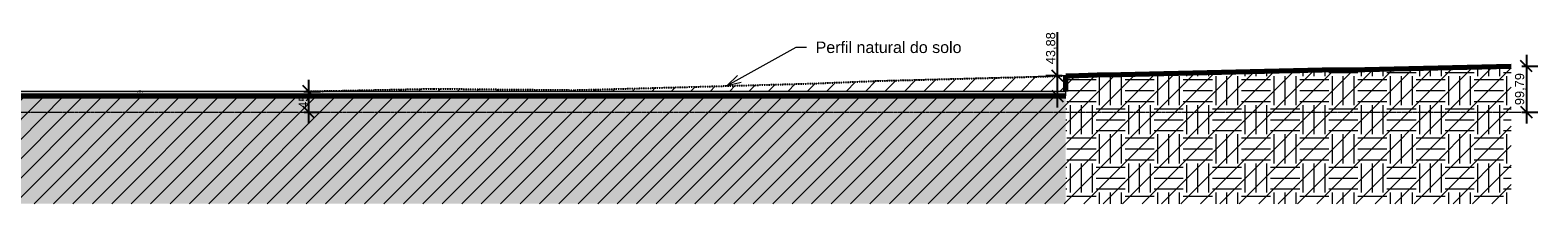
# Model space of a CAD drawing. Header units: millimetres. Extents: x -25980 to 482198, y -54908 to 3000.
# Tile 5 of 15: x 170411 to 203317, y -2000 to 1783. Entities that reach past the tile are written whole.
import ezdxf

# ---------------------------------------------------------------- set-up
doc = ezdxf.new("R2010")
doc.units = ezdxf.units.MM
doc.linetypes.add('Centro _1_', pattern=[31.75, 6.35, -4.7625, 15.875, -4.7625])
doc.linetypes.add('Traço', pattern=[6.35, 3.175, -3.175])
doc.layers.add('0 @ 100', color=7, linetype='Continuous')
for name, color, linetype, lineweight in [('A-FLOR-LEVL', 7, 'Continuous', 9), ('C-BLDG-PADS', 251, 'Continuous', 9), ('C-TOPO', 34, 'Continuous', 9), ('G-ANNO-TEXT', 231, 'Continuous', 9)]:
    doc.layers.add(name, color=color, linetype=linetype, lineweight=lineweight)
doc.styles.add('Annotative', font='arial.ttf', dxfattribs={"height": 2})
doc.styles.add('Arial_7', font='arial.ttf', dxfattribs={"height": 250})
doc.dimstyles.new('MARCOS', dxfattribs={"dimscale": 0, "dimtxt": 2, "dimasz": 2.5, "dimexe": 2.5, "dimexo": 0, "dimgap": 0.1, "dimtad": 1, "dimlfac": 0.1, "dimtxsty": 'Annotative', "dimblk": 'OBLIQUE', "dimcen": 2.5, "dimdle": 2.5, "dimclrd": 4, "dimclre": 4, "dimclrt": 256, "dimadec": 0, "dimazin": 0, "dimtfac": 1, "dimtmove": 0, "dimatfit": 3, "dimldrblk": 'OBLIQUE', "dimfxl": 1, "dimfxlon": 1, "dimtfillclr": 7, "dimlwe": -1, "dimarcsym": 0})
pattern_1 = [(0, (168908.3, -1041.5), (635, 635), [635, -635]), (0, (168908.3, -803.4), (635, 635), [635, -635]), (0, (168908.3, -565.25), (635, 635), [635, -635]), (90, (168987.7, -485.9), (-635, 635), [635, -635]), (90, (169225.8, -485.9), (-635, 635), [635, -635]), (90, (169463.94, -485.9), (-635, 635), [635, -635])]

# ---------------------------------------------------------------- blocks, each defined once
blk = doc.blocks.new('_Oblique')
at = {"color": 0, "linetype": 'ByBlock', "lineweight": -2}
blk.add_line((-0.5, -0.5), (0.5, 0.5), dxfattribs=at)
blk = doc.blocks.new('*D32')
at = {"color": 4, "lineweight": -2, "transparency": 16777216}
for p, q in [((192832, 789), (192832, 1742)), ((192832, 100), (192832, 789))]:
    blk.add_line(p, q, dxfattribs=at)
at = {"color": 4, "transparency": 16777216}
for p, q in [((192932, 789), (192582, 789)), ((192932, 350), (192582, 350))]:
    blk.add_line(p, q, dxfattribs=at)
at = {"layer": 'Defpoints', "color": 0, "transparency": 16777216}
for p in [(192832, 789), (193013, 789), (193013, 350)]:
    blk.add_point(p, dxfattribs=at)
at = {"color": 4, "lineweight": -2, "transparency": 16777216, "xscale": 250, "yscale": 250, "zscale": 250}
for p, rotation in [((192832, 789), 90), ((192832, 350), 270)]:
    blk.add_blockref('_Oblique', p, dxfattribs=dict(at, rotation=rotation))
at = {"transparency": 16777216, "insert": (192702, 1390), "char_height": 200, "attachment_point": 5, "rotation": 90, "style": 'Annotative'}
blk.add_mtext('43,88', dxfattribs=at)
blk = doc.blocks.new('*D33')
at = {"color": 4, "transparency": 16777216}
for p, q in [((202967, 998), (203317, 998)), ((202967, 0), (203317, 0))]:
    blk.add_line(p, q, dxfattribs=at)
at = {"color": 4, "lineweight": -2, "transparency": 16777216}
blk.add_line((203067, 1248), (203067, -250), dxfattribs=at)
at = {"layer": 'Defpoints', "color": 0, "transparency": 16777216}
for p in [(202734, 998), (202734, 0), (203067, 0)]:
    blk.add_point(p, dxfattribs=at)
at = {"color": 4, "lineweight": -2, "transparency": 16777216, "xscale": 250, "yscale": 250, "zscale": 250}
for p, rotation in [((203067, 998), 90), ((203067, 0), 270)]:
    blk.add_blockref('_Oblique', p, dxfattribs=dict(at, rotation=rotation))
at = {"transparency": 16777216, "insert": (202937, 499), "char_height": 200, "attachment_point": 5, "rotation": 90, "style": 'Annotative'}
blk.add_mtext('99,79', dxfattribs=at)
blk = doc.blocks.new('*D35')
at = {"color": 4, "lineweight": -2, "transparency": 16777216}
blk.add_line((176488, 700), (176488, -250), dxfattribs=at)
at = {"color": 4, "transparency": 16777216}
for p, q in [((176388, 450), (176738, 450)), ((176388, 0), (176738, 0))]:
    blk.add_line(p, q, dxfattribs=at)
at = {"layer": 'Defpoints', "color": 0, "transparency": 16777216}
for p in [(176362, 450), (176362, 0), (176488, 0)]:
    blk.add_point(p, dxfattribs=at)
at = {"color": 4, "lineweight": -2, "transparency": 16777216, "xscale": 250, "yscale": 250, "zscale": 250}
for p, rotation in [((176488, 450), 90), ((176488, 0), 270)]:
    blk.add_blockref('_Oblique', p, dxfattribs=dict(at, rotation=rotation))
at = {"transparency": 16777216, "insert": (176376, 225), "char_height": 200, "attachment_point": 5, "rotation": 90, "style": 'Annotative'}
blk.add_mtext('45', dxfattribs=at)

msp = doc.modelspace()

# ---------------------------------------------------------------- hatches: boundary and pattern name
at = {"layer": 'C-BLDG-PADS'}
h = msp.add_hatch(dxfattribs=at)
h.set_pattern_fill('FP_6', color=256, style=0, pattern_type=2)
h.set_pattern_definition([(0, (168908.31, -1041.5), (812.8, 203.2), [33.528, -576.072, 33.528, -576.072, -3251.2]), (0, (168908.31, -1041.5), (812.8, 203.2), [-1219.2, 33.528, -1185.672, 33.528, -576.072, -1422.4]), (0, (168908.31, -1041.5), (812.8, 203.2), [-3048, 33.528, -372.872, 33.528, -982.472]), (120, (169213.11, -939.9), (-582.3764, 602.3054), [33.528, -576.072, 33.528, -3827.272]), (120, (169213.11, -939.9), (-582.3764, 602.3054), [-643.128, -576.072, 33.528, -1185.672, -2032]), (120, (169213.11, -939.9), (-582.3764, 602.3054), [-2438.4, 33.528, -576.072, 33.528, -1388.872]), (120, (169213.11, -939.9), (-582.3764, 602.3054), [-3081.528, -372.872, 33.528, -982.472]), (240, (169314.71, -533.5), (-230.4236, -805.5054), [33.528, -576.072, 33.528, -3827.272]), (240, (169314.71, -533.5), (-230.4236, -805.5054), [-643.128, -576.072, 33.528, -1185.672, -2032]), (240, (169314.71, -533.5), (-230.4236, -805.5054), [-2438.4, 33.528, -576.072, 33.528, -1388.872]), (240, (169314.71, -533.5), (-230.4236, -805.5054), [-3081.528, -372.872, 33.528, -982.472])])
h.paths.add_polyline_path([(183996.623, 350), (193012.804, 350), (193012.804, 450), (151912.804, 450), (151912.804, 350), (170762.905, 350)], flags=0)
at = {"layer": 'C-TOPO', "linetype": 'Traço'}
h = msp.add_hatch(dxfattribs=at)
h.set_pattern_fill('FP_4', color=174, style=0, pattern_type=2)
h.set_pattern_definition([(45, (168908.3, -1041.5), (-212.132, 212.132), [])])
h.paths.add_polyline_path([(135264.314, -2000), (202734.21, -2000), (202734.21, 997.889), (199538.675, 927.567), (198606.339, 920.685), (197674.003, 893.159), (193759.666, 811.14), (192325.19, 767.895), (188863.472, 676.501), (187523.744, 622.486), (183926.579, 522.151), (182288.942, 478.77), (179230.02, 507.373), (177132.353, 463.515), (176361.55, 450), (193012.804, 450), (193012.804, 350), (170204.674, 350), (167098.214, 251.471), (164936.317, 198.905), (163139.691, 230.105), (161429.974, 176.518), (159231.941, 112.616), (154933.031, -53.832), (152781.344, -44.136), (150089.782, -128.662), (144833.138, -431.121), (143878.037, -480.547), (143480.257, -492.387), (140758.417, -741.614), (135250.264, -1255.788), (135250.264, -2000)], flags=0)
h.paths.add_polyline_path([(172754.17, 450), (172862.608, 450), (172795.43, 451.666)], flags=0)
at = {"layer": 'C-TOPO'}
h = msp.add_hatch(dxfattribs=at)
h.set_pattern_fill('FP_5', color=256, style=0, pattern_type=2)
h.set_pattern_definition(pattern_1)
h.paths.add_polyline_path([(197230.342, -2000), (202734.21, -2000), (202734.21, 997.889), (199538.675, 927.567), (198606.339, 920.685), (193697.624, 808.897), (193012.804, 788.624), (193012.804, -2000), (193697.624, -2000)], flags=0)
h = msp.add_hatch(dxfattribs=at)
h.set_pattern_fill('FP_5', color=256, style=0, pattern_type=2)
h.set_pattern_definition(pattern_1)
h.paths.add_polyline_path([(193012.804, -2000), (193012.804, 349.84), (151912.804, 349.84), (151912.804, -2000), (183996.623, -2000)], flags=0)

# ---------------------------------------------------------------- linework, layer by layer
at = {"layer": 'A-FLOR-LEVL', "linetype": 'Centro _1_'}
msp.add_line((135878.486, 0), (202951.447, 0), dxfattribs=at)
at = {"layer": 'C-BLDG-PADS', "lineweight": 18}
for p, q in [((193012.804, 450), (151912.804, 450)), ((151912.804, 350), (193012.804, 350)), ((193012.804, 350), (193012.804, 450))]:
    msp.add_line(p, q, dxfattribs=at)
at = {"layer": 'C-TOPO', "color": 164, "linetype": 'Traço', "lineweight": 25}
for p, q in [((199538.676, 927.567), (202734.21, 997.889)), ((187523.745, 622.486), (188863.472, 676.501)), ((188863.472, 676.501), (192325.19, 767.895)), ((192325.191, 767.895), (193759.666, 811.14)), ((193759.666, 811.14), (194215.586, 820.693)), ((194215.589, 820.693), (197674.003, 893.159)), ((197674.004, 893.159), (198606.339, 920.685)), ((198606.339, 920.685), (199538.675, 927.567)), ((172754.17, 450), (172795.43, 451.666)), ((172795.43, 451.666), (172862.608, 450)), ((176361.55, 450), (177132.353, 463.515)), ((177132.353, 463.515), (179230.02, 507.373)), ((179230.02, 507.373), (182288.941, 478.77)), ((182288.942, 478.77), (183926.578, 522.151)), ((183926.579, 522.151), (187523.744, 622.486))]:
    msp.add_line(p, q, dxfattribs=at)
at = {"layer": 'C-TOPO', "color": 174, "linetype": 'Traço'}
for p, q in [((202734.212, 997.889), (199538.676, 927.567)), ((187523.745, 622.486), (188863.472, 676.501)), ((192325.191, 767.895), (188863.472, 676.501)), ((193759.666, 811.14), (192325.191, 767.895)), ((197674.004, 893.159), (193759.666, 811.14)), ((197674.004, 893.159), (198606.338, 920.685)), ((199538.676, 927.567), (198606.338, 920.685)), ((172754.169, 450), (172795.43, 451.666)), ((172862.608, 450), (172795.43, 451.666)), ((177132.353, 463.515), (176361.552, 450)), ((179230.021, 507.373), (177132.353, 463.515)), ((179230.021, 507.373), (182288.941, 478.77)), ((182288.941, 478.77), (183926.578, 522.151)), ((183926.578, 522.151), (187523.745, 622.486))]:
    msp.add_line(p, q, dxfattribs=at)
at = {"layer": 'C-TOPO', "lineweight": 70}
for p, q in [((199538.676, 927.567), (202734.21, 997.889)), ((193012.804, 788.624), (193100.131, 791.257)), ((193012.804, 450), (193012.804, 788.624)), ((193100.131, 791.257), (193697.624, 808.897)), ((193697.624, 808.897), (194215.579, 820.693)), ((194215.583, 820.693), (198606.339, 920.685)), ((198606.339, 920.685), (199538.675, 927.567)), ((170199.645, 349.84), (170616.802, 349.84)), ((170616.802, 349.84), (193012.804, 349.84))]:
    msp.add_line(p, q, dxfattribs=at)
at = {"layer": 'C-TOPO'}
for p, q in [((199538.676, 927.567), (202734.212, 997.889)), ((193100.132, 791.257), (193012.805, 788.624)), ((193012.805, 788.624), (193012.805, 450)), ((193100.132, 791.257), (193697.626, 808.897)), ((193697.626, 808.897), (198606.338, 920.685)), ((199538.676, 927.567), (198606.338, 920.685)), ((170616.803, 349.84), (151912.804, 349.84)), ((170616.803, 349.84), (193012.805, 349.84))]:
    msp.add_line(p, q, dxfattribs=at)
at = {"layer": 'G-ANNO-TEXT', "color": 7}
for p, q in [((185626.306, 577.835), (187127.448, 1410.679)), ((187127.448, 1410.679), (187351.406, 1410.679)), ((185626.306, 577.835), (185849.638, 793.669)), ((185626.306, 577.835), (185927.634, 653.087))]:
    msp.add_line(p, q, dxfattribs=at)

# ---------------------------------------------------------------- texts
at = {"layer": 'G-ANNO-TEXT', "color": 7, "insert": (187554.606, 1535.679), "char_height": 250, "width": 3816.0325, "attachment_point": 1, "style": 'Arial_7'}
msp.add_mtext('Perfil natural do solo', dxfattribs=at)

# ---------------------------------------------------------------- dimensions: what is measured, and where the dimension line sits
at = {"layer": '0 @ 100'}
for base, p1, p2, picture, middle in [((192832, 788.624), (193012.805, 349.84), (193012.804, 788.624), '*D32', (192701.809, 1390.302)), ((203067, 0), (202734.21, 997.889), (202734.21, 0), '*D33', (202936.809, 498.944)), ((176488, 0), (176361.55, 450), (176361.55, 0), '*D35', (176376.295, 225))]:
    dim = msp.add_linear_dim(base=base, p1=p1, p2=p2, angle=90, dimstyle='MARCOS', override={"dimscale": 100, "dimtix": 0, "dimtofl": 1, "dimtmove": 0, "dimatfit": 3}, dxfattribs=at)
    dim.commit()
    dim.dimension.update_dxf_attribs({"geometry": picture, "text_midpoint": middle})

doc.saveas('drawing.dxf')
